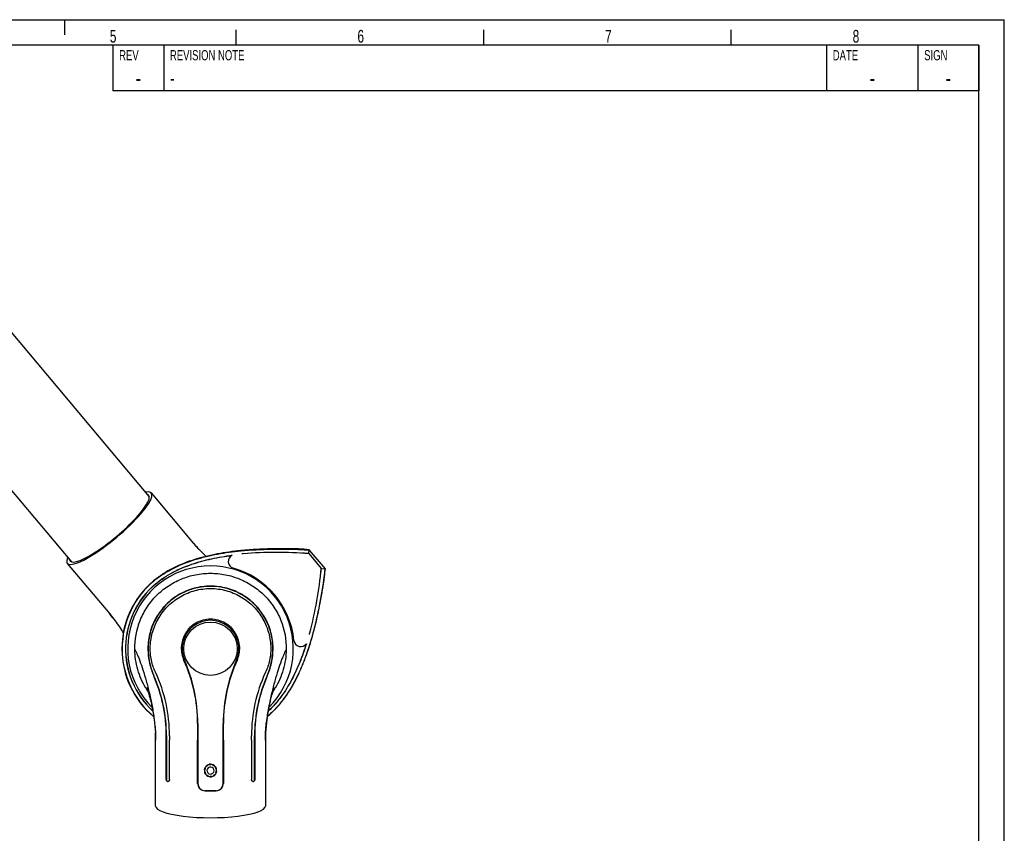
# Model space of a CAD drawing. Extents: x 0 to 420, y 0 to 297.
# Tile 13 of 13: x 226 to 420, y 137 to 297. Entities that reach past the tile are written whole.
import ezdxf

# ---------------------------------------------------------------- set-up
doc = ezdxf.new("R2010")
doc.units = 0
doc.header["$LTSCALE"] = 23.1
for name, color, linetype in [('100001_DXF_CONTINUOUS_LINE', 7, 'CONTINUOUS'), ('100002_DXF_CONTINUOUS_LINE', 7, 'CONTINUOUS'), ('100279_DXF_CONTINUOUS_LINE', 7, 'CONTINUOUS'), ('100291_DXF_CONTINUOUS_LINE', 7, 'CONTINUOUS'), ('100331_DXF_FORMAT', 7, 'CONTINUOUS'), ('105-5810_DXF_CONTINUOUS_LI', 7, 'CONTINUOUS')]:
    doc.layers.add(name, color=color, linetype=linetype)
doc.styles.get("Standard").update_dxf_attribs({"font": 'txt', "width": 0.7})
doc.styles.add('TEXTSTYLE_2', font='txt', dxfattribs={"width": 0.7})

msp = doc.modelspace()

# ---------------------------------------------------------------- linework, layer by layer
at = {"layer": '100001_DXF_CONTINUOUS_LINE', "color": 7, "linetype": 'CONTINUOUS'}
for p, q in [((261.21, 158.33), (261.21, 146.5)), ((266.21, 146.5), (266.21, 158.33)), ((252.85, 156.84), (252.87, 156.46)), ((255.01, 155.07), (255.01, 155.91)), ((255.04, 155.91), (255.04, 155.07)), ((255.64, 155.92), (255.64, 155.07)), ((271.79, 155.07), (271.79, 155.92)), ((272.38, 155.07), (272.38, 155.91)), ((272.42, 155.91), (272.42, 155.07)), ((274.51, 155.07), (274.51, 155.26)), ((274.53, 156.02), (274.55, 156.4)), ((252.91, 142.07), (252.91, 155.07)), ((255.01, 147.32), (255.01, 155.07)), ((255.04, 155.07), (255.04, 147.32)), ((255.64, 147.32), (255.64, 155.07)), ((261.18, 146.5), (261.18, 155.07)), ((266.24, 155.07), (266.24, 146.5)), ((271.79, 155.07), (271.79, 147.32)), ((272.38, 147.32), (272.38, 155.07)), ((272.42, 155.07), (272.42, 147.32)), ((274.51, 155.07), (274.51, 142.07)), ((255.25, 146.92), (255.38, 146.92)), ((272.05, 146.92), (272.17, 146.92)), ((262.58, 145.1), (263.71, 145.07)), ((263.71, 145.07), (264.85, 145.1)), ((263.71, 145.07), (263.71, 145.05))]:
    msp.add_line(p, q, dxfattribs=at)
for points in [[(251.16, 165.41), (251.16, 165.41), (251.16, 165.41), (251.17, 165.4), (251.18, 165.36), (251.2, 165.31), (251.22, 165.24), (251.25, 165.16), (251.28, 165.06), (251.32, 164.95), (251.36, 164.82), (251.41, 164.68), (251.45, 164.53), (251.5, 164.36), (251.55, 164.18), (251.61, 164), (251.66, 163.8), (251.72, 163.59), (251.77, 163.37), (251.83, 163.15), (251.89, 162.91), (251.95, 162.66), (252.01, 162.41), (252.07, 162.14), (252.12, 161.87), (252.18, 161.58), (252.24, 161.29), (252.3, 160.99), (252.36, 160.68), (252.41, 160.37), (252.47, 160.05), (252.52, 159.72), (252.57, 159.38), (252.62, 159.04), (252.67, 158.69), (252.71, 158.33), (252.75, 157.96), (252.79, 157.59), (252.82, 157.21), (252.85, 156.84)], [(274.55, 156.4), (274.57, 156.77), (274.6, 157.15), (274.63, 157.52), (274.66, 157.89), (274.7, 158.26), (274.75, 158.63), (274.8, 158.99), (274.84, 159.34), (274.9, 159.68), (274.95, 160.02), (275.01, 160.35), (275.07, 160.68), (275.12, 161), (275.18, 161.31), (275.25, 161.61), (275.31, 161.91), (275.37, 162.19), (275.43, 162.47), (275.49, 162.73), (275.55, 162.98), (275.61, 163.22), (275.67, 163.46), (275.73, 163.68), (275.79, 163.89), (275.84, 164.09), (275.9, 164.27), (275.95, 164.45), (276, 164.62), (276.05, 164.77), (276.09, 164.9), (276.13, 165.02), (276.16, 165.13), (276.2, 165.22), (276.22, 165.29), (276.24, 165.35), (276.26, 165.39), (276.26, 165.41)], [(252.87, 156.46), (252.89, 156.07), (252.9, 155.68)], [(252.9, 155.68), (252.91, 155.28), (252.91, 155.07)], [(274.51, 155.26), (274.52, 155.64), (274.53, 156.02)]]:
    msp.add_lwpolyline(points, dxfattribs=at)
msp.add_circle((263.71, 173.07), 5.26, dxfattribs=at)
for centre, radius, start, end in [((263.71, 173.07), 16.31, 314.9372, 225.0632), ((263.71, 173.07), 5.6, 336.2484, 203.7516), ((231.12, 158.3), 30.06, 0.0486, 24.492), ((230.21, 158.33), 31, 0, 23.7516), ((297.21, 158.33), 31, 156.2484, 180), ((296.31, 158.3), 30.06, 155.508, 179.9514), ((225.69, 155.92), 29.32, 359.9922, 23.7358), ((225.66, 155.92), 29.38, 359.9891, 23.6706), ((224.97, 155.49), 30.75, 24.6483, 24.9195), ((225.92, 155.92), 29.72, 0.0148, 24.6538), ((301.5, 155.92), 29.72, 155.3659, 179.9851), ((301.76, 155.92), 29.38, 156.3294, 180.0109), ((301.73, 155.92), 29.32, 156.2643, 180.0077), ((302.43, 155.49), 30.74, 155.0805, 155.3709), ((263.96, 173.06), 15.12, 210.8878, 214.0165), ((263.47, 173.06), 15.11, 325.986, 329.1046), ((223.31, 154.91), 29.61, 2.7285, 3.1469), ((224.29, 154.95), 28.62, 2.3012, 2.7285), ((225.86, 155.01), 27.05, 1.3133, 2.3065), ((227.17, 155.05), 25.74, 1.0396, 1.3072), ((228.43, 155.07), 24.48, 0.0069, 1.046), ((299.05, 155.07), 24.54, 178.8969, 179.9923), ((301.49, 155.02), 26.98, 177.7299, 178.7204), ((300.27, 155.05), 25.76, 178.7266, 178.9044), ((303.03, 154.96), 28.52, 177.3265, 177.7353), ((304, 154.91), 29.49, 176.899, 177.3264), ((262.61, 146.5), 1.4, 180, 268.5), ((264.81, 146.5), 1.4, 271.5, 360)]:
    msp.add_arc(centre, radius, start, end, dxfattribs=at)
for centre, major_axis, ratio, start_param, end_param in [((263.71, 144.77), (10.8, -0.28), 0.026177, 1.571482, 1.676978), ((263.71, 144.77), (10.8, 0.28), 0.026177, 1.464615, 1.57011), ((263.71, 142.07), (10.8, 0), 0.212557, -3.141593, 0)]:
    msp.add_ellipse(centre, major_axis=major_axis, ratio=ratio, start_param=start_param, end_param=end_param, dxfattribs=at)
for points, knots in [([(248.8, 172.9), (248.76, 174.86), (249.33, 177.84), (251.15, 181.32), (253.02, 183.62), (255.31, 185.5), (257.93, 186.89), (260.76, 187.75), (262.73, 187.94), (263.71, 187.94)], [0, 0, 0, 0, 0.248986, 0.374109, 0.499238, 0.624394, 0.749584, 0.874792, 1, 1, 1, 1]), ([(263.71, 187.94), (264.69, 187.94), (266.66, 187.75), (269.5, 186.89), (272.11, 185.5), (274.4, 183.62), (276.27, 181.32), (278.1, 177.84), (278.66, 174.86), (278.62, 172.9)], [0, 0, 0, 0, 0.125208, 0.250416, 0.375606, 0.500762, 0.625891, 0.751014, 1, 1, 1, 1]), ([(263.71, 185.4), (262.63, 185.4), (260.99, 185.19), (258.94, 184.48), (257.01, 183.52), (254.87, 181.87), (253.23, 179.72), (252.29, 177.81), (251.61, 175.8), (251.27, 173.22), (251.59, 170.3), (252.18, 168.52), (252.53, 167.72)], [0, 0, 0, 0, 0.130906, 0.196308, 0.261504, 0.390878, 0.519449, 0.583742, 0.647971, 0.77496, 0.894807, 1, 1, 1, 1]), ([(263.71, 185.36), (262.85, 185.36), (261.13, 185.17), (258.72, 184.39), (256.65, 183.21), (254.65, 181.51), (253.01, 179.34), (251.9, 176.74), (251.42, 174.26), (251.43, 171.87), (251.83, 169.68), (252.3, 168.33), (252.57, 167.72)], [0, 0, 0, 0, 0.104039, 0.208004, 0.305379, 0.391195, 0.524244, 0.630068, 0.731635, 0.828121, 0.9185, 1, 1, 1, 1]), ([(252.87, 168.44), (252.52, 169.19), (251.95, 170.87), (251.73, 173.63), (252.24, 176.54), (253.47, 179.29), (255.36, 181.67), (257.8, 183.5), (260.65, 184.66), (262.69, 184.93), (263.71, 184.93)], [0, 0, 0, 0, 0.105681, 0.225594, 0.352503, 0.480628, 0.609153, 0.73855, 0.868957, 1, 1, 1, 1]), ([(274.9, 167.72), (275.25, 168.52), (275.83, 170.3), (276.15, 173.22), (275.81, 175.8), (275.13, 177.81), (274.19, 179.72), (272.55, 181.87), (270.41, 183.52), (268.48, 184.48), (266.43, 185.19), (264.8, 185.4), (263.71, 185.4)], [0, 0, 0, 0, 0.105195, 0.225039, 0.352028, 0.416266, 0.480573, 0.609175, 0.738516, 0.803698, 0.869095, 1, 1, 1, 1]), ([(274.85, 167.72), (275.25, 168.63), (275.9, 170.69), (276.12, 174.23), (275.2, 178.03), (273.13, 181.23), (270.68, 183.32), (268.33, 184.54), (266.04, 185.21), (264.49, 185.36), (263.71, 185.36)], [0, 0, 0, 0, 0.121144, 0.259538, 0.425805, 0.585518, 0.713046, 0.812239, 0.905693, 1, 1, 1, 1]), ([(263.71, 184.93), (264.73, 184.93), (266.78, 184.66), (269.62, 183.5), (272.06, 181.67), (273.96, 179.29), (275.19, 176.54), (275.69, 173.63), (275.47, 170.87), (274.91, 169.19), (274.56, 168.44)], [0, 0, 0, 0, 0.131034, 0.261419, 0.390774, 0.519316, 0.647485, 0.774398, 0.894303, 1, 1, 1, 1]), ([(263.71, 178.88), (263.21, 178.88), (262.2, 178.75), (260.81, 178.17), (259.62, 177.27), (258.72, 176.12), (258.15, 174.8), (257.91, 173.42), (258.01, 172.04), (258.29, 171.17), (258.48, 170.77)], [0, 0, 0, 0, 0.131861, 0.262538, 0.391316, 0.517847, 0.641991, 0.763635, 0.882752, 1, 1, 1, 1]), ([(268.95, 170.77), (269.13, 171.17), (269.41, 172.04), (269.51, 173.42), (269.28, 174.8), (268.7, 176.12), (267.8, 177.27), (266.62, 178.17), (265.22, 178.75), (264.22, 178.88), (263.71, 178.88)], [0, 0, 0, 0, 0.117253, 0.236369, 0.358013, 0.482156, 0.608687, 0.737464, 0.86814, 1, 1, 1, 1]), ([(248.8, 172.9), (248.88, 172.8), (249.03, 172.53), (249.25, 172.04), (249.51, 171.42), (249.92, 170.36), (250.45, 168.79), (251.09, 166.66), (251.7, 164.28), (252.24, 161.74), (252.65, 159.14), (252.82, 157.4), (252.87, 156.53)], [0, 0, 0, 0, 0.022902, 0.054956, 0.095051, 0.142276, 0.255167, 0.387981, 0.534935, 0.690018, 0.847098, 1, 1, 1, 1]), ([(250.98, 165.3), (250.3, 166.44), (249.23, 168.91), (248.83, 171.58), (248.8, 172.9)], [0, 0, 0, 0, 0.499983, 1, 1, 1, 1]), ([(278.62, 172.9), (278.55, 172.8), (278.4, 172.52), (278.17, 172.04), (277.91, 171.41), (277.5, 170.35), (276.97, 168.78), (276.33, 166.65), (275.72, 164.26), (275.18, 161.72), (274.77, 159.12), (274.6, 157.37), (274.55, 156.51)], [0, 0, 0, 0, 0.022903, 0.054965, 0.095072, 0.142315, 0.255247, 0.388103, 0.535082, 0.690163, 0.847198, 1, 1, 1, 1]), ([(278.62, 172.9), (278.59, 171.58), (278.19, 168.91), (277.12, 166.44), (276.44, 165.3)], [0, 0, 0, 0, 0.500015, 1, 1, 1, 1]), ([(255.25, 146.92), (255.22, 146.92), (255.14, 146.95), (255.07, 147.04), (255.02, 147.17), (255.01, 147.27), (255.01, 147.32)], [0, 0, 0, 0, 0.194285, 0.423723, 0.697672, 1, 1, 1, 1]), ([(255.04, 147.32), (255.04, 147.23), (255.07, 147.06), (255.2, 146.93), (255.27, 146.92)], [0, 0, 0, 0, 0.570995, 1, 1, 1, 1]), ([(255.64, 147.32), (255.64, 147.27), (255.62, 147.17), (255.57, 147.04), (255.48, 146.95), (255.41, 146.92), (255.38, 146.92)], [0, 0, 0, 0, 0.296958, 0.569548, 0.802354, 1, 1, 1, 1]), ([(261.18, 146.5), (261.18, 146.32), (261.26, 145.95), (261.57, 145.48), (262.03, 145.16), (262.39, 145.08), (262.58, 145.08)], [0, 0, 0, 0, 0.251359, 0.501279, 0.750312, 1, 1, 1, 1]), ([(264.85, 145.08), (265.03, 145.08), (265.4, 145.16), (265.86, 145.48), (266.17, 145.95), (266.24, 146.32), (266.24, 146.5)], [0, 0, 0, 0, 0.249689, 0.498721, 0.748641, 1, 1, 1, 1]), ([(272.05, 146.92), (272.01, 146.92), (271.94, 146.95), (271.86, 147.04), (271.8, 147.17), (271.79, 147.27), (271.79, 147.32)], [0, 0, 0, 0, 0.197646, 0.430452, 0.703042, 1, 1, 1, 1]), ([(272.13, 146.92), (272.16, 146.92), (272.19, 146.93), (272.22, 146.95), (272.23, 146.95)], [0, 0, 0, 0, 0.735606, 1, 1, 1, 1]), ([(272.42, 147.32), (272.42, 147.27), (272.41, 147.17), (272.36, 147.04), (272.28, 146.95), (272.21, 146.92), (272.17, 146.92)], [0, 0, 0, 0, 0.302328, 0.576277, 0.805715, 1, 1, 1, 1]), ([(272.23, 146.95), (272.25, 146.97), (272.35, 147.07), (272.38, 147.21), (272.38, 147.32)], [0, 0, 0, 0, 0.214434, 1, 1, 1, 1])]:
    msp.add_open_spline(points, degree=3, knots=knots, dxfattribs=at)
for points in [[(261.18, 158.33), (261.18, 157.24), (261.18, 156.16), (261.18, 155.07)], [(266.24, 155.07), (266.24, 156.16), (266.24, 157.24), (266.24, 158.33)]]:
    msp.add_open_spline(points, degree=3, dxfattribs=at)
at = {"layer": '100002_DXF_CONTINUOUS_LINE', "color": 7, "linetype": 'CONTINUOUS'}
for p, q in [((260.42, 193.8), (252.06, 203.76)), ((261.6, 192.49), (261.34, 192.76)), ((235.51, 189.88), (243.87, 179.92)), ((243.87, 179.92), (243.99, 179.77)), ((244.47, 179.18), (244.7, 178.88))]:
    msp.add_line(p, q, dxfattribs=at)
for points in [[(260.81, 193.34), (260.55, 193.64), (260.42, 193.8)], [(261.34, 192.76), (261.07, 193.05), (260.81, 193.34)], [(262.84, 191.27), (262.66, 191.43), (262.4, 191.69), (262.13, 191.95), (261.86, 192.22), (261.6, 192.49)], [(243.99, 179.77), (244.23, 179.48), (244.47, 179.18)], [(244.7, 178.88), (244.92, 178.58), (245.14, 178.27), (245.35, 177.97), (245.57, 177.66), (245.77, 177.35), (245.97, 177.04), (246.17, 176.74), (246.36, 176.43), (246.54, 176.13), (246.54, 176.13)]]:
    msp.add_lwpolyline(points, dxfattribs=at)
for centre, radius, start, end in [((279.17, 209.54), 24.48, 220.0069, 221.046), ((280.12, 210.36), 25.74, 221.0396, 221.3072), ((281.1, 211.23), 27.05, 221.3133, 222.3065), ((282.26, 212.28), 28.62, 222.3012, 222.7285), ((282.99, 212.95), 29.61, 222.7285, 223.1469), ((225.07, 164.15), 24.54, 38.8969, 39.9923), ((224.12, 163.38), 25.76, 38.7266, 38.9044), ((223.17, 162.62), 26.98, 37.7299, 38.7204), ((221.95, 161.67), 28.52, 37.3265, 37.7353), ((221.18, 161.09), 29.49, 36.899, 37.3264)]:
    msp.add_arc(centre, radius, start, end, dxfattribs=at)
for major_axis, start_param, end_param in [((8.27, 6.94), 2.755067, 6.669711), ((7.74, 6.49), 3.003561, 6.421217)]:
    msp.add_ellipse((243.79, 196.82), major_axis=major_axis, ratio=0.212557, start_param=start_param, end_param=end_param, dxfattribs=at)
at = {"layer": '100279_DXF_CONTINUOUS_LINE', "color": 7, "linetype": 'CONTINUOUS'}
for p, q in [((220.4, 240.24), (251.64, 203.02)), ((205.08, 227.39), (236.32, 190.16))]:
    msp.add_line(p, q, dxfattribs=at)
at = {"layer": '100291_DXF_CONTINUOUS_LINE', "color": 7, "linetype": 'CONTINUOUS'}
for p, q in [((281.05, 192.75), (281.05, 192.75)), ((283.06, 191.8), (283.11, 192.56)), ((283.1, 192.55), (286.27, 188.78)), ((283.06, 191.8), (285.52, 188.87)), ((285.52, 188.87), (286.27, 188.78)), ((286.1, 186.73), (286.1, 186.73))]:
    msp.add_line(p, q, dxfattribs=at)
for centre, radius, start, end in [((276.82, 113.97), 78.08, 85.4113, 94.893), ((270.95, 73.01), 120.16, 84.195, 85.1776), ((268.54, 190.26), 1.35, 115.2209, 254.3304), ((276.82, 113.97), 78.08, 94.893, 95.1109), ((263.71, 173.07), 16.5, 5.6696, 74.3304), ((207.79, 196.24), 78.08, 345.107, 354.5887), ((166.43, 197.57), 120.16, 354.8224, 355.805), ((263.71, 173.07), 17.45, 130, 230.1177), ((263.71, 173.07), 17.4, 130, 229.9591), ((263.71, 173.07), 16.74, 130, 227.1821), ((263.71, 173.07), 16.72, 130, 227.1186), ((281.48, 174.83), 1.35, 185.6696, 324.7791), ((207.79, 196.24), 78.08, 344.8891, 345.107), ((263.71, 173.07), 17.45, 309.8755, 310)]:
    msp.add_arc(centre, radius, start, end, dxfattribs=at)
for points, knots in [([(269.66, 192.39), (268.13, 192.24), (265.84, 191.93), (262.84, 191.29), (259.88, 190.48), (257, 189.36), (254.33, 187.84), (253.09, 186.93), (252.5, 186.43)], [0, 0, 0, 0, 0.250048, 0.375099, 0.500145, 0.74999, 0.875002, 1, 1, 1, 1]), ([(252.53, 186.4), (253.11, 186.89), (254.35, 187.8), (257.02, 189.32), (259.89, 190.44), (262.85, 191.25), (265.85, 191.89), (268.14, 192.2), (269.66, 192.35)], [0, 0, 0, 0, 0.124997, 0.25001, 0.499855, 0.624901, 0.749953, 1, 1, 1, 1]), ([(281.05, 192.75), (281.04, 192.74), (281, 192.74), (280.93, 192.74), (280.84, 192.74), (280.68, 192.75), (280.45, 192.75), (280.17, 192.75), (279.87, 192.76), (279.46, 192.76), (278.92, 192.77), (278.25, 192.77), (277.55, 192.77), (276.83, 192.76), (275.82, 192.75), (274.52, 192.71), (272.92, 192.64), (271.3, 192.54), (270.21, 192.45), (269.66, 192.39)], [0, 0, 0, 0, 0.003269, 0.009561, 0.018182, 0.028399, 0.051767, 0.077165, 0.103401, 0.130302, 0.186194, 0.244863, 0.306154, 0.369756, 0.435306, 0.571156, 0.71187, 0.855396, 1, 1, 1, 1]), ([(269.66, 192.35), (271.68, 192.55), (275.71, 192.75), (279.74, 192.68), (281.75, 192.6)], [0, 0, 0, 0, 0.501507, 1, 1, 1, 1]), ([(281.75, 192.6), (281.84, 192.59), (282.02, 192.59), (282.28, 192.58), (282.51, 192.57), (282.71, 192.56), (282.85, 192.56), (282.95, 192.55), (283, 192.55), (283.04, 192.55), (283.08, 192.55), (283.09, 192.55), (283.1, 192.55), (283.11, 192.56)], [0, 0, 0, 0, 0.202678, 0.393346, 0.566045, 0.715376, 0.836676, 0.885593, 0.926166, 0.958071, 0.98108, 0.995028, 1, 1, 1, 1]), ([(252.95, 185.89), (253.99, 186.76), (256.27, 188.25), (260.03, 189.81), (263.95, 190.87), (266.62, 191.31), (267.96, 191.49)], [0, 0, 0, 0, 0.249786, 0.499773, 0.749861, 1, 1, 1, 1]), ([(252.96, 185.88), (253.99, 186.74), (256.27, 188.23), (260.01, 189.79), (263.92, 190.85), (266.58, 191.29), (267.92, 191.47)], [0, 0, 0, 0, 0.249786, 0.499774, 0.749861, 1, 1, 1, 1]), ([(283.06, 191.8), (283.06, 191.8), (283.05, 191.8), (283.04, 191.81), (283, 191.81), (282.96, 191.82), (282.91, 191.82), (282.81, 191.83), (282.67, 191.84), (282.47, 191.85), (282.24, 191.87), (281.98, 191.88), (281.8, 191.89), (281.71, 191.9)], [0, 0, 0, 0, 0.004972, 0.018919, 0.041925, 0.073824, 0.114389, 0.163296, 0.284579, 0.433897, 0.606591, 0.797279, 1, 1, 1, 1]), ([(285.38, 187.53), (285.39, 187.62), (285.41, 187.79), (285.44, 188.05), (285.47, 188.28), (285.49, 188.48), (285.5, 188.62), (285.51, 188.72), (285.52, 188.77), (285.52, 188.81), (285.52, 188.85), (285.52, 188.86), (285.52, 188.87), (285.52, 188.87)], [0, 0, 0, 0, 0.20272, 0.393404, 0.566099, 0.715418, 0.836702, 0.88561, 0.926175, 0.958075, 0.981081, 0.995028, 1, 1, 1, 1]), ([(286.27, 188.78), (286.27, 188.78), (286.27, 188.77), (286.26, 188.76), (286.26, 188.72), (286.25, 188.68), (286.24, 188.63), (286.22, 188.53), (286.2, 188.39), (286.18, 188.19), (286.15, 187.96), (286.11, 187.71), (286.09, 187.53), (286.08, 187.44)], [0, 0, 0, 0, 0.004972, 0.01892, 0.041929, 0.073834, 0.114407, 0.163324, 0.284624, 0.433955, 0.606653, 0.797322, 1, 1, 1, 1]), ([(286.08, 187.44), (285.81, 185.45), (285.18, 181.47), (284.28, 177.53), (283.74, 175.58)], [0, 0, 0, 0, 0.498493, 1, 1, 1, 1]), ([(283.78, 175.57), (283.92, 176.1), (284.21, 177.16), (284.59, 178.74), (284.93, 180.3), (285.19, 181.58), (285.38, 182.57), (285.51, 183.28), (285.64, 183.96), (285.75, 184.62), (285.84, 185.15), (285.91, 185.56), (285.95, 185.86), (286, 186.14), (286.03, 186.36), (286.06, 186.52), (286.08, 186.61), (286.09, 186.68), (286.1, 186.72), (286.1, 186.73)], [0, 0, 0, 0, 0.144603, 0.288128, 0.428842, 0.564691, 0.630241, 0.693843, 0.755133, 0.813802, 0.869694, 0.896595, 0.922832, 0.948229, 0.971597, 0.981815, 0.990437, 0.996729, 1, 1, 1, 1]), ([(283.74, 175.58), (283.32, 174.11), (282.62, 171.91), (281.47, 169.07), (280.16, 166.3), (278.56, 163.67), (276.6, 161.3), (275.49, 160.24), (274.91, 159.74)], [0, 0, 0, 0, 0.250048, 0.375099, 0.500145, 0.74999, 0.875002, 1, 1, 1, 1]), ([(274.93, 159.71), (275.51, 160.2), (276.63, 161.26), (278.59, 163.63), (280.2, 166.27), (281.51, 169.04), (282.66, 171.89), (283.36, 174.09), (283.78, 175.57)], [0, 0, 0, 0, 0.124998, 0.250011, 0.499855, 0.624901, 0.749953, 1, 1, 1, 1]), ([(282.59, 174.05), (282.2, 172.83), (281.35, 170.4), (279.75, 166.9), (277.72, 163.61), (276.03, 161.66), (275.09, 160.79)], [0, 0, 0, 0, 0.250107, 0.500174, 0.750163, 1, 1, 1, 1]), ([(282.56, 174.02), (282.18, 172.8), (281.33, 170.39), (279.73, 166.9), (277.72, 163.62), (276.03, 161.68), (275.09, 160.82)], [0, 0, 0, 0, 0.250106, 0.500173, 0.750162, 1, 1, 1, 1])]:
    msp.add_open_spline(points, degree=3, knots=knots, dxfattribs=at)
at = {"layer": '100331_DXF_FORMAT', "color": 7, "linetype": 'CONTINUOUS'}
for p, q in [((0, 297), (420, 297)), ((235, 294), (235, 297)), ((420, 0), (420, 297)), ((268.75, 292), (268.75, 295)), ((317.5, 292), (317.5, 295)), ((366.25, 292), (366.25, 295)), ((415, 292), (25, 292)), ((415, 292), (244.5, 292)), ((244.5, 292), (244.5, 283)), ((254.5, 292), (254.5, 283)), ((385, 292), (385, 283)), ((403, 292), (403, 283)), ((415, 292), (415, 283)), ((415, 5), (415, 292)), ((415, 283), (244.5, 283))]:
    msp.add_line(p, q, dxfattribs=at)
at = {"layer": '105-5810_DXF_CONTINUOUS_LI', "color": 7, "linetype": 'CONTINUOUS'}
for centre, radius, start, end in [((263.71, 149.07), 1.25, 161.199, 170.801), ((262.6, 149.45), 0.0799, 91.3272, 161.1918), ((263.71, 149.07), 1.2, 138.3855, 157.6145), ((262.89, 149.9), 0.0799, 134.8082, 204.6728), ((263.71, 149.07), 1.25, 125.199, 134.801), ((263.04, 150.03), 0.0799, 55.3272, 125.1918), ((263.71, 149.07), 0.7, 130.0001, 309.9999), ((263.71, 149.07), 1.2, 102.3855, 121.6145), ((263.71, 149.07), 0.7, 310.0001, 129.9999), ((263.53, 150.23), 0.0799, 98.8082, 168.6728), ((263.71, 149.07), 1.25, 89.199, 98.801), ((263.73, 150.24), 0.0799, 19.3272, 89.1918), ((263.71, 149.07), 1.2, 66.3855, 85.6145), ((264.25, 150.11), 0.0799, 62.8082, 132.6728), ((263.71, 149.07), 1.25, 53.199, 62.801), ((264.41, 150.01), 0.0799, 343.3272, 53.1918), ((263.71, 149.07), 1.2, 30.3855, 49.6145), ((264.76, 149.6), 0.0799, 26.8082, 96.6728), ((263.71, 149.07), 1.25, 17.199, 26.801), ((264.83, 149.42), 0.0799, 307.3272, 17.1918), ((263.71, 149.07), 1.2, 354.3855, 13.6145), ((262.56, 149.26), 0.0799, 170.8082, 240.6728), ((263.71, 149.07), 1.2, 174.3855, 193.6145), ((262.59, 148.72), 0.0799, 127.3272, 197.1918), ((263.71, 149.07), 1.25, 197.199, 206.801), ((262.67, 148.54), 0.0799, 206.8082, 276.6728), ((263.71, 149.07), 1.2, 210.3855, 229.6145), ((263.01, 148.13), 0.0799, 163.3272, 233.1918), ((263.71, 149.07), 1.25, 233.199, 242.801), ((263.18, 148.03), 0.0799, 242.8082, 312.6728), ((263.71, 149.07), 1.2, 246.3855, 265.6145), ((263.7, 147.9), 0.0799, 199.3272, 269.1918), ((263.71, 149.07), 1.25, 269.199, 278.801), ((263.89, 147.91), 0.0799, 278.8082, 348.6728), ((263.71, 149.07), 1.2, 282.3855, 301.6145), ((264.39, 148.11), 0.0799, 235.3272, 305.1918), ((263.71, 149.07), 1.25, 305.199, 314.801), ((264.54, 148.24), 0.0799, 314.8082, 24.6728), ((263.71, 149.07), 1.2, 318.3855, 337.6145), ((264.82, 148.69), 0.0799, 271.3272, 341.1918), ((263.71, 149.07), 1.25, 341.199, 350.801), ((264.87, 148.88), 0.0799, 350.8082, 60.6728)]:
    msp.add_arc(centre, radius, start, end, dxfattribs=at)
for points, knots in [([(262.64, 149.5), (262.64, 149.5), (262.64, 149.5), (262.64, 149.49), (262.64, 149.48), (262.64, 149.47), (262.64, 149.45), (262.63, 149.43), (262.62, 149.4), (262.62, 149.37), (262.61, 149.35), (262.6, 149.32), (262.6, 149.29), (262.59, 149.26), (262.58, 149.24), (262.58, 149.22), (262.58, 149.21), (262.57, 149.2), (262.57, 149.19), (262.57, 149.19), (262.57, 149.19)], [0, 0, 0, 0, 0.005189, 0.013983, 0.044166, 0.09085, 0.152659, 0.227477, 0.312462, 0.404394, 0.499896, 0.595357, 0.687238, 0.772357, 0.847404, 0.909365, 0.956065, 0.986122, 0.994836, 1, 1, 1, 1]), ([(262.6, 149.53), (262.61, 149.52), (262.62, 149.51), (262.63, 149.5), (262.64, 149.5)], [0, 0, 0, 0, 0.2074, 1, 1, 1, 1]), ([(262.86, 149.84), (262.86, 149.85), (262.84, 149.85), (262.83, 149.86), (262.82, 149.87)], [0, 0, 0, 0, 0.293322, 1, 1, 1, 1]), ([(262.98, 149.94), (262.97, 149.93), (262.96, 149.92), (262.94, 149.9), (262.92, 149.89), (262.9, 149.87), (262.88, 149.86), (262.87, 149.85), (262.87, 149.84), (262.86, 149.84), (262.86, 149.84), (262.86, 149.84)], [0, 0, 0, 0, 0.190914, 0.374661, 0.544792, 0.694836, 0.818753, 0.912144, 0.972245, 0.989673, 1, 1, 1, 1]), ([(263.1, 150.04), (263.1, 150.04), (263.1, 150.04), (263.1, 150.04), (263.09, 150.03), (263.08, 150.02), (263.06, 150.01), (263.05, 149.99), (263.03, 149.98), (263, 149.96), (262.99, 149.95), (262.98, 149.94)], [0, 0, 0, 0, 0.010379, 0.027971, 0.088356, 0.181755, 0.305387, 0.455029, 0.625038, 0.809012, 1, 1, 1, 1]), ([(263.08, 150.09), (263.08, 150.09), (263.09, 150.07), (263.09, 150.06), (263.1, 150.04)], [0, 0, 0, 0, 0.2074, 1, 1, 1, 1]), ([(263.48, 150.2), (263.47, 150.2), (263.47, 150.22), (263.46, 150.23), (263.45, 150.24)], [0, 0, 0, 0, 0.293322, 1, 1, 1, 1]), ([(263.79, 150.22), (263.79, 150.22), (263.79, 150.22), (263.78, 150.22), (263.77, 150.21), (263.76, 150.21), (263.74, 150.21), (263.72, 150.21), (263.69, 150.21), (263.66, 150.21), (263.63, 150.2), (263.6, 150.2), (263.57, 150.2), (263.55, 150.2), (263.53, 150.2), (263.51, 150.19), (263.49, 150.19), (263.48, 150.19), (263.48, 150.2), (263.48, 150.2), (263.48, 150.2)], [0, 0, 0, 0, 0.005189, 0.013983, 0.044166, 0.09085, 0.152659, 0.227477, 0.312462, 0.404394, 0.499896, 0.595357, 0.687238, 0.772357, 0.847404, 0.909365, 0.956065, 0.986122, 0.994836, 1, 1, 1, 1]), ([(263.8, 150.27), (263.8, 150.26), (263.8, 150.25), (263.79, 150.23), (263.79, 150.22)], [0, 0, 0, 0, 0.2074, 1, 1, 1, 1]), ([(264.18, 150.12), (264.19, 150.12), (264.19, 150.14), (264.19, 150.16), (264.19, 150.17)], [0, 0, 0, 0, 0.293322, 1, 1, 1, 1]), ([(264.45, 149.95), (264.45, 149.95), (264.45, 149.95), (264.44, 149.95), (264.43, 149.96), (264.42, 149.97), (264.41, 149.98), (264.39, 149.99), (264.36, 150), (264.34, 150.02), (264.32, 150.03), (264.29, 150.05), (264.27, 150.06), (264.24, 150.08), (264.22, 150.09), (264.21, 150.1), (264.19, 150.11), (264.19, 150.11), (264.18, 150.12), (264.18, 150.12), (264.18, 150.12)], [0, 0, 0, 0, 0.005189, 0.013983, 0.044166, 0.09085, 0.152659, 0.227477, 0.312462, 0.404394, 0.499896, 0.595357, 0.687238, 0.772357, 0.847404, 0.909365, 0.956065, 0.986122, 0.994836, 1, 1, 1, 1]), ([(264.49, 149.98), (264.49, 149.98), (264.47, 149.97), (264.46, 149.96), (264.45, 149.95)], [0, 0, 0, 0, 0.2074, 1, 1, 1, 1]), ([(264.71, 149.64), (264.71, 149.65), (264.73, 149.66), (264.74, 149.67), (264.75, 149.68)], [0, 0, 0, 0, 0.293322, 1, 1, 1, 1]), ([(264.83, 149.35), (264.83, 149.35), (264.83, 149.35), (264.82, 149.36), (264.82, 149.36), (264.81, 149.38), (264.81, 149.4), (264.8, 149.42), (264.79, 149.44), (264.78, 149.47), (264.77, 149.5), (264.76, 149.52), (264.74, 149.55), (264.73, 149.57), (264.73, 149.6), (264.72, 149.61), (264.71, 149.63), (264.71, 149.64), (264.71, 149.64), (264.71, 149.64), (264.71, 149.64)], [0, 0, 0, 0, 0.005189, 0.013983, 0.044166, 0.09085, 0.152659, 0.227477, 0.312462, 0.404394, 0.499896, 0.595357, 0.687238, 0.772357, 0.847404, 0.909365, 0.956065, 0.986122, 0.994836, 1, 1, 1, 1]), ([(264.88, 149.35), (264.88, 149.35), (264.86, 149.35), (264.84, 149.35), (264.83, 149.35)], [0, 0, 0, 0, 0.2074, 1, 1, 1, 1]), ([(262.57, 149.19), (262.56, 149.19), (262.55, 149.19), (262.53, 149.19), (262.52, 149.19)], [0, 0, 0, 0, 0.293322, 1, 1, 1, 1]), ([(262.55, 148.79), (262.55, 148.79), (262.57, 148.79), (262.58, 148.79), (262.6, 148.79)], [0, 0, 0, 0, 0.2074, 1, 1, 1, 1]), ([(262.6, 148.79), (262.6, 148.79), (262.6, 148.79), (262.6, 148.78), (262.61, 148.78), (262.61, 148.76), (262.62, 148.74), (262.63, 148.72), (262.64, 148.7), (262.65, 148.67), (262.66, 148.64), (262.67, 148.62), (262.68, 148.59), (262.69, 148.57), (262.7, 148.54), (262.71, 148.53), (262.71, 148.51), (262.71, 148.5), (262.71, 148.5), (262.71, 148.5), (262.71, 148.5)], [0, 0, 0, 0, 0.005189, 0.013983, 0.044166, 0.09085, 0.152659, 0.227477, 0.312462, 0.404394, 0.499896, 0.595357, 0.687238, 0.772357, 0.847404, 0.909365, 0.956065, 0.986122, 0.994836, 1, 1, 1, 1]), ([(262.71, 148.5), (262.71, 148.49), (262.7, 148.48), (262.68, 148.47), (262.68, 148.46)], [0, 0, 0, 0, 0.293322, 1, 1, 1, 1]), ([(262.93, 148.16), (262.94, 148.16), (262.95, 148.17), (262.97, 148.18), (262.98, 148.19)], [0, 0, 0, 0, 0.2074, 1, 1, 1, 1]), ([(262.98, 148.19), (262.98, 148.19), (262.98, 148.19), (262.98, 148.19), (262.99, 148.18), (263, 148.17), (263.02, 148.16), (263.04, 148.15), (263.06, 148.14), (263.08, 148.12), (263.11, 148.11), (263.13, 148.09), (263.16, 148.07), (263.18, 148.06), (263.2, 148.05), (263.22, 148.04), (263.23, 148.03), (263.24, 148.03), (263.24, 148.02), (263.24, 148.02), (263.24, 148.02)], [0, 0, 0, 0, 0.005189, 0.013983, 0.044166, 0.09085, 0.152659, 0.227477, 0.312462, 0.404394, 0.499896, 0.595357, 0.687238, 0.772357, 0.847404, 0.909365, 0.956065, 0.986122, 0.994836, 1, 1, 1, 1]), ([(263.24, 148.02), (263.24, 148.01), (263.24, 148), (263.23, 147.98), (263.23, 147.97)], [0, 0, 0, 0, 0.293322, 1, 1, 1, 1]), ([(263.62, 147.87), (263.62, 147.88), (263.63, 147.89), (263.63, 147.91), (263.64, 147.92)], [0, 0, 0, 0, 0.2074, 1, 1, 1, 1]), ([(263.64, 147.92), (263.64, 147.92), (263.64, 147.92), (263.64, 147.92), (263.65, 147.93), (263.66, 147.93), (263.68, 147.93), (263.71, 147.93), (263.73, 147.93), (263.76, 147.93), (263.79, 147.94), (263.82, 147.94), (263.85, 147.94), (263.88, 147.94), (263.9, 147.94), (263.92, 147.95), (263.93, 147.95), (263.94, 147.95), (263.95, 147.94), (263.95, 147.94), (263.95, 147.94)], [0, 0, 0, 0, 0.005189, 0.013983, 0.044166, 0.09085, 0.152659, 0.227477, 0.312462, 0.404394, 0.499896, 0.595357, 0.687238, 0.772357, 0.847404, 0.909365, 0.956065, 0.986122, 0.994836, 1, 1, 1, 1]), ([(263.95, 147.94), (263.95, 147.94), (263.96, 147.92), (263.96, 147.91), (263.97, 147.9)], [0, 0, 0, 0, 0.293322, 1, 1, 1, 1]), ([(264.33, 148.1), (264.33, 148.1), (264.33, 148.1), (264.33, 148.1), (264.33, 148.11), (264.35, 148.12), (264.36, 148.13), (264.38, 148.14), (264.4, 148.16), (264.42, 148.18), (264.44, 148.19), (264.44, 148.2)], [0, 0, 0, 0, 0.010379, 0.027971, 0.088356, 0.181755, 0.305387, 0.455029, 0.625038, 0.809012, 1, 1, 1, 1]), ([(264.34, 148.05), (264.34, 148.05), (264.34, 148.07), (264.33, 148.08), (264.33, 148.1)], [0, 0, 0, 0, 0.2074, 1, 1, 1, 1]), ([(264.44, 148.2), (264.45, 148.21), (264.47, 148.22), (264.49, 148.24), (264.51, 148.25), (264.53, 148.27), (264.54, 148.28), (264.55, 148.29), (264.56, 148.3), (264.56, 148.3), (264.57, 148.3), (264.57, 148.3)], [0, 0, 0, 0, 0.190914, 0.374661, 0.544792, 0.694836, 0.818753, 0.912144, 0.972245, 0.989673, 1, 1, 1, 1]), ([(264.57, 148.3), (264.57, 148.29), (264.58, 148.29), (264.6, 148.28), (264.61, 148.27)], [0, 0, 0, 0, 0.293322, 1, 1, 1, 1]), ([(264.78, 148.64), (264.78, 148.64), (264.78, 148.64), (264.78, 148.65), (264.78, 148.66), (264.78, 148.67), (264.79, 148.69), (264.79, 148.71), (264.8, 148.74), (264.81, 148.77), (264.82, 148.79), (264.82, 148.82), (264.83, 148.85), (264.84, 148.88), (264.84, 148.9), (264.85, 148.92), (264.85, 148.93), (264.85, 148.94), (264.86, 148.94), (264.86, 148.95), (264.86, 148.95)], [0, 0, 0, 0, 0.005189, 0.013983, 0.044166, 0.09085, 0.152659, 0.227477, 0.312462, 0.404394, 0.499896, 0.595357, 0.687238, 0.772357, 0.847404, 0.909365, 0.956065, 0.986122, 0.994836, 1, 1, 1, 1]), ([(264.82, 148.61), (264.82, 148.62), (264.81, 148.63), (264.79, 148.63), (264.78, 148.64)], [0, 0, 0, 0, 0.2074, 1, 1, 1, 1]), ([(264.86, 148.95), (264.86, 148.95), (264.88, 148.95), (264.9, 148.95), (264.91, 148.95)], [0, 0, 0, 0, 0.293322, 1, 1, 1, 1])]:
    msp.add_open_spline(points, degree=3, knots=knots, dxfattribs=at)

# ---------------------------------------------------------------- texts
at = {"layer": '100331_DXF_FORMAT', "color": 7, "linetype": 'CONTINUOUS', "char_height": 2.5, "attachment_point": 1}
for s, insert, width in [('5', (243.89, 294.98), 2.6786), ('6', (292.64, 294.98), 2.9464), ('7', (341.39, 294.98), 2.9464), ('8', (390.14, 294.98), 2.9464)]:
    msp.add_mtext(s, dxfattribs=dict(at, insert=insert, width=width))
at = {"layer": '100331_DXF_FORMAT', "color": 2, "linetype": 'CONTINUOUS', "style": 'TEXTSTYLE_2'}
for s, insert, char_height, width, attachment_point in [('REV', (245.72, 291), 2, 4.2, 1), ('REVISION NOTE', (255.72, 291), 2, 18.2, 1), ('DATE', (386.22, 291), 2, 5.6, 1), ('SIGN', (404.22, 291), 2, 5.6, 1), ('-', (249.5, 287.25), 3.5, 2.45, 2), ('-', (255.72, 287), 3, 2.1, 1), ('-', (394, 287.25), 3.5, 2.45, 2), ('-', (409, 287.25), 3.5, 2.45, 2)]:
    msp.add_mtext(s, dxfattribs=dict(at, insert=insert, char_height=char_height, width=width, attachment_point=attachment_point))

doc.saveas('drawing.dxf')
